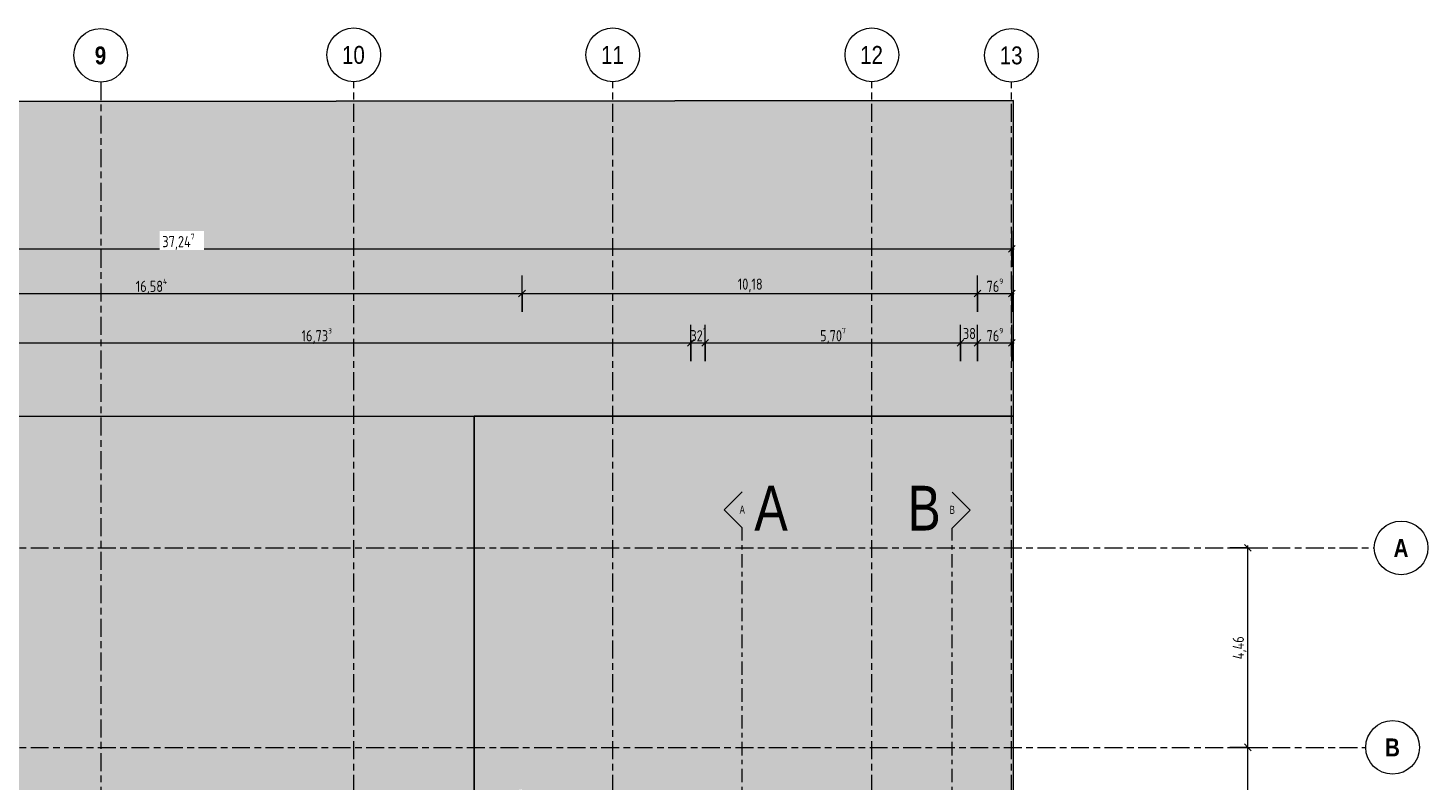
# Model space of a CAD drawing. Header units: metres. Extents: x -39 to 114, y -54 to 869.
# Tile 42 of 44: x 1 to 33, y 21 to 38. Entities that reach past the tile are written whole.
import ezdxf

# ---------------------------------------------------------------- set-up
doc = ezdxf.new("R2010")
doc.units = ezdxf.units.M
doc.linetypes.add('_Rasterlinie_', pattern=[0.75, 0.4, -0.1, 0.15, -0.1])
doc.linetypes.add('_Schnittlinie_', pattern=[0.6, 0.3, -0.1, 0.1, -0.1])
for name, color, linetype, lineweight in [('A_Bem', 7, 'Continuous', 5), ('A_Bem-100', 7, 'Continuous', 5), ('A_Körper_Form', 7, 'Continuous', 5), ('A_Notizen', 50, 'Continuous', 5), ('A_Raster', 128, 'Continuous', 5), ('A_Symbol-S_A', 172, 'Continuous', 5)]:
    doc.layers.add(name, color=color, linetype=linetype, lineweight=lineweight)
doc.styles.add('Arial Narrow', font='ARIALN.TTF', dxfattribs={"width": 0.8, "height": 0.18})
doc.styles.add('Arial Narrow_B', font='txt', dxfattribs={"height": 0.4})
doc.styles.add('Arial_1', font='arial.ttf', dxfattribs={"width": 0.8, "height": 1})
doc.styles.add('ISOCPEUR', font='isocpeur.ttf', dxfattribs={"width": 0.8, "height": 0.25})
doc.dimstyles.new('BLB-Standard_2_5_Aussen', dxfattribs={"dimscale": 0.3048, "dimtxt": 0.248995, "dimasz": 0.492126, "dimexe": 1.32874, "dimexo": 0.0625, "dimgap": 0.032808, "dimtad": 1, "dimdec": 1, "dimlfac": 100, "dimrnd": 0.1, "dimdsep": 46, "dimtxsty": 'ISOCPEUR', "dimblk1": 'OBLIQUE', "dimblk2": 'OBLIQUE', "dimsah": 1, "dimcen": 0.09, "dimdle": 0.164042, "dimazin": 0, "dimtfac": 1, "dimtdec": 4, "dimtix": 1, "dimtmove": 0, "dimatfit": 3, "dimfxl": 1.32874, "dimfxlon": 1, "dimtvp": 1, "dimtolj": 1, "dimtzin": 0, "dimarcsym": 2})
doc.dimstyles.new('BLB-Standard_2_5_Aussen_1', dxfattribs={"dimscale": 0.3048, "dimtxt": 0.248995, "dimasz": 0.492126, "dimexe": 1.32874, "dimexo": 0.0625, "dimgap": 0.032808, "dimtad": 1, "dimrnd": 0.001, "dimzin": 0, "dimdsep": 46, "dimtxsty": 'ISOCPEUR', "dimblk1": 'OBLIQUE', "dimblk2": 'OBLIQUE', "dimsah": 1, "dimcen": 0.09, "dimdle": 0.164042, "dimazin": 0, "dimtfac": 1, "dimtdec": 4, "dimtix": 1, "dimtmove": 0, "dimatfit": 3, "dimfxl": 1.32874, "dimfxlon": 1, "dimtvp": 1, "dimtolj": 1, "dimtzin": 0, "dimarcsym": 2})
doc.dimstyles.new('BLB-Standard_2_5_Aussen_maskiert', dxfattribs={"dimscale": 0.3048, "dimtxt": 0.248995, "dimasz": 0.492126, "dimexe": 1.32874, "dimexo": 0.0625, "dimgap": 0.032808, "dimtad": 1, "dimrnd": 0.001, "dimzin": 0, "dimdsep": 46, "dimtxsty": 'ISOCPEUR', "dimblk1": 'OBLIQUE', "dimblk2": 'OBLIQUE', "dimsah": 1, "dimcen": 0.09, "dimdle": 0.164042, "dimazin": 0, "dimtfac": 1, "dimtdec": 4, "dimtix": 1, "dimtmove": 0, "dimatfit": 3, "dimfxl": 1.32874, "dimfxlon": 1, "dimtvp": 1, "dimtfill": 1, "dimtolj": 1, "dimtzin": 0, "dimarcsym": 2})

# ---------------------------------------------------------------- blocks, each defined once
blk = doc.blocks.new('Schnitt - Name-592450-A-E-2- OK FFB')
at = {"layer": 'A_Symbol-S_A', "lineweight": 9}
for p, q in [((-0.004, 0.004), (-0.008, 0)), ((0, 0), (-0.004, 0.004))]:
    blk.add_line(p, q, dxfattribs=at)
blk = doc.blocks.new('DIMBLOCK104-A-E-2- OK FFB')
at = {"layer": 'A_Bem-100'}
for p, q in [((-0.688, 30.827), (-0.688, 31.637)), ((16.045, 30.827), (16.045, 31.637)), ((-0.688, 31.232), (16.045, 31.232)), ((-0.688, 31.232), (-0.688, 30.827)), ((16.045, 31.232), (16.045, 30.827))]:
    blk.add_line(p, q, dxfattribs=at)
at = {"layer": 'A_Bem-100', "lineweight": 9}
for p, q in [((-0.688, 31.232), (-0.613, 31.307)), ((16.045, 31.232), (16.12, 31.307)), ((-0.688, 31.232), (-0.763, 31.157)), ((16.045, 31.232), (15.97, 31.157))]:
    blk.add_line(p, q, dxfattribs=at)
at = {"layer": 'A_Bem-100', "color": 0, "insert": (7.345, 31.568), "char_height": 0.25, "width": 0.80072, "attachment_point": 1, "line_spacing_factor": 1.149209, "style": 'ISOCPEUR'}
blk.add_mtext('16,73\\A2\\H0.5x;\\S3^  ;\\H2x;', dxfattribs=at)
blk = doc.blocks.new('_Oblique')
at = {"color": 0, "linetype": 'ByBlock', "lineweight": -2}
blk.add_line((-0.5, -0.5), (0.5, 0.5), dxfattribs=at)
blk = doc.blocks.new('DIMBLOCK105-A-E-2- OK FFB')
at = {"layer": 'A_Bem-100'}
for p, q in [((16.045, 30.827), (16.045, 31.637)), ((16.366, 30.827), (16.366, 31.637)), ((16.045, 31.232), (16.366, 31.232)), ((16.045, 31.232), (16.045, 30.827)), ((16.366, 31.232), (16.366, 30.827))]:
    blk.add_line(p, q, dxfattribs=at)
at = {"layer": 'A_Bem-100', "lineweight": 9}
for p, q in [((16.045, 31.232), (16.12, 31.307)), ((16.366, 31.232), (16.441, 31.307)), ((16.045, 31.232), (15.97, 31.157)), ((16.366, 31.232), (16.291, 31.157))]:
    blk.add_line(p, q, dxfattribs=at)
at = {"layer": 'A_Bem-100', "color": 0, "insert": (16.036, 31.568), "char_height": 0.25, "width": 0.40633, "attachment_point": 1, "line_spacing_factor": 1.149209, "style": 'ISOCPEUR'}
blk.add_mtext('32\\A2\\H0.5x;\\S1^  ;\\H2x;', dxfattribs=at)
blk = doc.blocks.new('DIMBLOCK106-A-E-2- OK FFB')
at = {"layer": 'A_Bem-100'}
for p, q in [((16.366, 30.827), (16.366, 31.637)), ((22.073, 30.827), (22.073, 31.637)), ((16.366, 31.232), (22.073, 31.232)), ((16.366, 31.232), (16.366, 30.827)), ((22.073, 31.232), (22.073, 30.827))]:
    blk.add_line(p, q, dxfattribs=at)
at = {"layer": 'A_Bem-100', "lineweight": 9}
for p, q in [((16.366, 31.232), (16.441, 31.307)), ((22.073, 31.232), (22.148, 31.307)), ((16.366, 31.232), (16.291, 31.157)), ((22.073, 31.232), (21.998, 31.157))]:
    blk.add_line(p, q, dxfattribs=at)
at = {"layer": 'A_Bem-100', "color": 0, "insert": (18.934, 31.568), "char_height": 0.25, "width": 0.68419, "attachment_point": 1, "line_spacing_factor": 1.149209, "style": 'ISOCPEUR'}
blk.add_mtext('5,70\\A2\\H0.5x;\\S7^  ;\\H2x;', dxfattribs=at)
blk = doc.blocks.new('DIMBLOCK107-A-E-2- OK FFB')
at = {"layer": 'A_Bem-100'}
for p, q in [((22.073, 30.827), (22.073, 31.637)), ((22.453, 30.827), (22.453, 31.637)), ((22.073, 31.232), (22.453, 31.232)), ((22.073, 31.232), (22.073, 30.827)), ((22.453, 31.232), (22.453, 30.827))]:
    blk.add_line(p, q, dxfattribs=at)
at = {"layer": 'A_Bem-100', "lineweight": 9}
for p, q in [((22.073, 31.232), (22.148, 31.307)), ((22.453, 31.232), (22.528, 31.307)), ((22.073, 31.232), (21.998, 31.157)), ((22.453, 31.232), (22.378, 31.157))]:
    blk.add_line(p, q, dxfattribs=at)
at = {"layer": 'A_Bem-100', "color": 0, "insert": (22.126, 31.568), "char_height": 0.25, "width": 0.32865, "attachment_point": 1, "line_spacing_factor": 1.149209, "style": 'ISOCPEUR'}
blk.add_mtext('38', dxfattribs=at)
blk = doc.blocks.new('DIMBLOCK108-A-E-2- OK FFB')
at = {"layer": 'A_Bem-100'}
for p, q in [((22.453, 30.827), (22.453, 31.637)), ((23.221, 30.827), (23.221, 31.637)), ((22.453, 31.232), (23.271, 31.232)), ((22.453, 31.232), (22.453, 30.827)), ((23.221, 31.232), (23.221, 30.827))]:
    blk.add_line(p, q, dxfattribs=at)
at = {"layer": 'A_Bem-100', "lineweight": 9}
for p, q in [((22.453, 31.232), (22.528, 31.307)), ((23.221, 31.232), (23.296, 31.307)), ((22.453, 31.232), (22.378, 31.157)), ((23.221, 31.232), (23.146, 31.157))]:
    blk.add_line(p, q, dxfattribs=at)
at = {"layer": 'A_Bem-100', "color": 0, "insert": (22.655, 31.568), "char_height": 0.25, "width": 0.43621, "attachment_point": 1, "line_spacing_factor": 1.149209, "style": 'ISOCPEUR'}
blk.add_mtext('76\\A2\\H0.5x;\\S9^  ;\\H2x;', dxfattribs=at)
blk = doc.blocks.new('DIMBLOCK124-A-E-2- OK FFB')
at = {"layer": 'A_Bem-100'}
for p, q in [((-4.311, 31.931), (-4.311, 32.741)), ((12.273, 31.931), (12.273, 32.741)), ((-4.311, 32.336), (12.273, 32.336)), ((-4.311, 32.336), (-4.311, 31.931)), ((12.273, 32.336), (12.273, 31.931))]:
    blk.add_line(p, q, dxfattribs=at)
at = {"layer": 'A_Bem-100', "lineweight": 9}
for p, q in [((-4.311, 32.336), (-4.386, 32.261)), ((-4.311, 32.336), (-4.236, 32.411)), ((12.273, 32.336), (12.198, 32.261)), ((12.273, 32.336), (12.348, 32.411))]:
    blk.add_line(p, q, dxfattribs=at)
at = {"layer": 'A_Bem-100', "color": 0, "insert": (3.64, 32.672), "char_height": 0.25, "width": 0.81864, "attachment_point": 1, "line_spacing_factor": 1.149209, "style": 'ISOCPEUR'}
blk.add_mtext('16,58\\A2\\H0.5x;\\S4^  ;\\H2x;', dxfattribs=at)
blk = doc.blocks.new('DIMBLOCK125-A-E-2- OK FFB')
at = {"layer": 'A_Bem-100'}
for p, q in [((12.273, 31.931), (12.273, 32.741)), ((22.453, 31.931), (22.453, 32.741)), ((12.273, 32.336), (22.453, 32.336)), ((12.273, 32.336), (12.273, 31.931)), ((22.453, 32.336), (22.453, 31.931))]:
    blk.add_line(p, q, dxfattribs=at)
at = {"layer": 'A_Bem-100', "lineweight": 9}
for p, q in [((12.273, 32.336), (12.198, 32.261)), ((12.273, 32.336), (12.348, 32.411)), ((22.453, 32.336), (22.378, 32.261)), ((22.453, 32.336), (22.528, 32.411))]:
    blk.add_line(p, q, dxfattribs=at)
at = {"layer": 'A_Bem-100', "color": 0, "insert": (17.094, 32.672), "char_height": 0.25, "width": 0.64535, "attachment_point": 1, "line_spacing_factor": 1.149209, "style": 'ISOCPEUR'}
blk.add_mtext('10,18', dxfattribs=at)
blk = doc.blocks.new('DIMBLOCK126-A-E-2- OK FFB')
at = {"layer": 'A_Bem-100'}
for p, q in [((22.453, 31.931), (22.453, 32.741)), ((23.221, 31.931), (23.221, 32.741)), ((22.453, 32.336), (23.271, 32.336)), ((22.453, 32.336), (22.453, 31.931)), ((23.221, 32.336), (23.221, 31.931))]:
    blk.add_line(p, q, dxfattribs=at)
at = {"layer": 'A_Bem-100', "lineweight": 9}
for p, q in [((22.453, 32.336), (22.378, 32.261)), ((22.453, 32.336), (22.528, 32.411)), ((23.221, 32.336), (23.146, 32.261)), ((23.221, 32.336), (23.296, 32.411))]:
    blk.add_line(p, q, dxfattribs=at)
at = {"layer": 'A_Bem-100', "color": 0, "insert": (22.655, 32.672), "char_height": 0.25, "width": 0.43621, "attachment_point": 1, "line_spacing_factor": 1.149209, "style": 'ISOCPEUR'}
blk.add_mtext('76\\A2\\H0.5x;\\S9^  ;\\H2x;', dxfattribs=at)
blk = doc.blocks.new('Raster - Raster-989695-A-E-2- OK FFB')
at = {"layer": 'A_Raster', "lineweight": 9}
blk.add_circle((0, 0), 0.006, dxfattribs=at)
blk = doc.blocks.new('DIMBLOCK153-A-E-2- OK FFB')
at = {"layer": 'A_Bem-100', "lineweight": 9}
for p, q in [((28.494, 22.192), (28.419, 22.267)), ((28.494, 22.192), (28.569, 22.117)), ((28.494, 19.402), (28.419, 19.477)), ((28.494, 19.402), (28.569, 19.327))]:
    blk.add_line(p, q, dxfattribs=at)
at = {"layer": 'A_Bem-100'}
for p, q in [((28.089, 22.192), (28.899, 22.192)), ((28.494, 22.192), (28.089, 22.192)), ((28.494, 19.402), (28.494, 22.192)), ((28.089, 19.402), (28.899, 19.402)), ((28.494, 19.402), (28.089, 19.402))]:
    blk.add_line(p, q, dxfattribs=at)
at = {"layer": 'A_Bem-100', "color": 0, "insert": (28.157, 20.556), "char_height": 0.25, "width": 0.57664, "attachment_point": 1, "rotation": 90, "line_spacing_factor": 1.149209, "style": 'ISOCPEUR'}
blk.add_mtext('2,79', dxfattribs=at)
blk = doc.blocks.new('DIMBLOCK154-A-E-2- OK FFB')
at = {"layer": 'A_Bem-100'}
for p, q in [((28.089, 26.652), (28.899, 26.652)), ((28.494, 26.652), (28.089, 26.652)), ((28.494, 22.192), (28.494, 26.702)), ((28.089, 22.192), (28.899, 22.192)), ((28.494, 22.192), (28.089, 22.192))]:
    blk.add_line(p, q, dxfattribs=at)
at = {"layer": 'A_Bem-100', "lineweight": 9}
for p, q in [((28.494, 26.652), (28.419, 26.727)), ((28.494, 26.652), (28.569, 26.577)), ((28.494, 22.192), (28.419, 22.267)), ((28.494, 22.192), (28.569, 22.117))]:
    blk.add_line(p, q, dxfattribs=at)
at = {"layer": 'A_Bem-100', "color": 0, "insert": (28.157, 24.161), "char_height": 0.25, "width": 0.62444, "attachment_point": 1, "rotation": 90, "line_spacing_factor": 1.149209, "style": 'ISOCPEUR'}
blk.add_mtext('4,46', dxfattribs=at)
blk = doc.blocks.new('DIMBLOCK266-A-E-2- OK FFB')
at = {"layer": 'A_Bem-100'}
for p, q in [((-14.026, 32.931), (-14.026, 33.741)), ((23.221, 32.931), (23.221, 33.741)), ((-14.076, 33.336), (23.271, 33.336)), ((-14.026, 33.336), (-14.026, 32.931)), ((23.221, 33.336), (23.221, 32.931))]:
    blk.add_line(p, q, dxfattribs=at)
at = {"layer": 'A_Bem-100', "lineweight": 9}
for p, q in [((-14.026, 33.336), (-14.101, 33.261)), ((-14.026, 33.336), (-13.951, 33.411)), ((23.221, 33.336), (23.146, 33.261)), ((23.221, 33.336), (23.296, 33.411))]:
    blk.add_line(p, q, dxfattribs=at)
at = {"layer": 'A_Bem-100', "color": 0, "insert": (4.234, 33.672), "char_height": 0.25, "width": 0.87242, "attachment_point": 1, "line_spacing_factor": 1.149209, "style": 'ISOCPEUR', "bg_fill": 3, "box_fill_scale": 1.25, "bg_fill_color": 256, "bg_fill_true_color": 13158600, "bg_fill_transparency": 0}
blk.add_mtext('37,24\\A2\\H0.5x;\\S7^  ;\\H2x;', dxfattribs=at)

msp = doc.modelspace()

# ---------------------------------------------------------------- hatches: boundary and pattern name
at = {"layer": 'A_Körper_Form', "lineweight": 9}
for points in [[(-12.1073, 29.5752), (9.6139, 29.5969), (23.2603, 29.597), (23.2602, 36.6534), (-14.2711, 36.6159)], [(-4.3095, 18.8384), (11.2065, 21.097), (11.2064, 29.5987), (-6.2561, 29.5813), (-4.4755, 19.7544)], [(12.2741, 18.3426), (23.2596, 18.3427), (23.2596, 29.5972), (11.2062, 29.5971), (11.2062, 21.0971), (12.274, 21.2524), (12.274, 19.7544)]]:
    msp.add_hatch(color=254, dxfattribs=at).paths.add_polyline_path(points, flags=0)

# ---------------------------------------------------------------- linework, layer by layer
at = {"layer": 'A_Körper_Form', "color": 253, "lineweight": 9}
for p, q in [((-14.2719, 36.6161), (23.2595, 36.6536)), ((23.2602, 36.6534), (-14.2711, 36.6159)), ((23.2595, 36.6536), (23.2602, 36.6534)), ((23.2603, 29.597), (23.2602, 36.6534)), ((-7.3167, 29.58), (9.6139, 29.5969)), ((11.2064, 29.5987), (-6.2561, 29.5813)), ((9.6139, 29.5969), (23.2603, 29.597)), ((23.2596, 29.5972), (11.2062, 29.5971)), ((11.2062, 29.5971), (11.2062, 21.0971)), ((11.2065, 21.097), (11.2064, 29.5987)), ((23.2596, 18.3427), (23.2596, 29.5972))]:
    msp.add_line(p, q, dxfattribs=at)
at = {"layer": 'A_Raster', "linetype": '_Rasterlinie_', "lineweight": 9}
for p, q in [((2.8564, 37.0621), (2.8564, -53.073)), ((8.5114, -53.073), (8.5114, 37.0725)), ((14.3014, -53.073), (14.3014, 37.0725)), ((20.0914, -53.073), (20.0914, 37.0725)), ((23.2114, -53.073), (23.2114, 37.0621)), ((-37.7073, 26.6516), (31.3207, 26.6516)), ((-37.7073, 22.1916), (31.1297, 22.1916))]:
    msp.add_line(p, q, dxfattribs=at)
at = {"layer": 'A_Symbol-S_A', "linetype": '_Schnittlinie_', "lineweight": 9}
for p, q in [((17.1911, -31.9872), (17.1911, 27.1007)), ((21.8862, -31.9872), (21.8862, 27.094))]:
    msp.add_line(p, q, dxfattribs=at)

# ---------------------------------------------------------------- block references
at = {"layer": 'A_Raster', "lineweight": 9, "xscale": 99.99999999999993, "yscale": 99.99999999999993, "zscale": 99.99999999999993}
for p, rotation in [((2.8564, 37.6621), 180), ((31.9207, 26.6516), 269.9999999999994), ((31.7297, 22.1916), 269.9999999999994)]:
    msp.add_blockref('Raster - Raster-989695-A-E-2- OK FFB', p, dxfattribs=dict(at, rotation=rotation))
for p in [(8.5114, 37.6725), (14.3014, 37.6725), (20.0914, 37.6725), (23.2114, 37.6621)]:
    msp.add_blockref('Raster - Raster-989695-A-E-2- OK FFB', p, dxfattribs=at)
at = {"layer": 'A_Symbol-S_A', "lineweight": 9, "extrusion": (0, 0, -1), "xscale": 99.99999999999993, "yscale": 99.99999999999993, "zscale": 99.99999999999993, "rotation": 270.0000000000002}
msp.add_blockref('Schnitt - Name-592450-A-E-2- OK FFB', (-17.1911, 27.1007), dxfattribs=at)
at = {"layer": 'A_Symbol-S_A', "lineweight": 9, "xscale": 99.99999999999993, "yscale": 99.99999999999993, "zscale": 99.99999999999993, "rotation": 269.9999999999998}
msp.add_blockref('Schnitt - Name-592450-A-E-2- OK FFB', (21.8862, 27.094), dxfattribs=at)

# ---------------------------------------------------------------- texts
at = {"layer": 'A_Notizen', "color": 7, "char_height": 1, "width": 0.904303, "attachment_point": 1, "style": 'Arial_1'}
for s, insert in [('A', (17.4662, 28.0392)), ('B', (20.8862, 28.0392))]:
    msp.add_mtext(s, dxfattribs=dict(at, insert=insert))
at = {"layer": 'A_Raster', "char_height": 0.4, "attachment_point": 1, "style": 'Arial Narrow_B'}
for s, insert, width in [('\\fArial Narrow|b1|i0|c0|p34|;9', (2.7244, 37.8605), 0.312658), ('10', (8.2499, 37.8708), 0.625316), ('11', (14.0399, 37.8708), 0.625316), ('12', (19.8299, 37.8708), 0.625316), ('13', (22.9499, 37.8605), 0.625316), ('\\fArial Narrow|b1|i0|c0|p34|;A', (31.7522, 26.8499), 0.400844), ('\\fArial Narrow|b1|i0|c0|p34|;B', (31.5612, 22.3899), 0.400844)]:
    msp.add_mtext(s, dxfattribs=dict(at, insert=insert, width=width))
at = {"layer": 'A_Symbol-S_A', "char_height": 0.18, "width": 0.12827, "attachment_point": 1, "style": 'Arial Narrow'}
for s, insert in [('A', (17.1377, 27.5978)), ('B', (21.8329, 27.5911))]:
    msp.add_mtext(s, dxfattribs=dict(at, insert=insert))

# ---------------------------------------------------------------- dimensions: what is measured, and where the dimension line sits
at = {"layer": 'A_Bem'}
for base, p1, p2, text, dimstyle, override, picture, middle in [((12.2728, 32.3356), (-4.3108, 31.9306), (12.2728, 31.9306), '\\A1;16,58\\Q;{\\A1;{\\H0.5x;\\S4^ ;}}', 'BLB-Standard_2_5_Aussen_1', {"dimpost": '<>', "dimfxl": 16.583631}, 'DIMBLOCK124-A-E-2- OK FFB', (3.981, 32.4956)), ((23.2214, 32.3356), (22.4528, 31.9306), (23.2214, 31.9306), '\\A1;76\\Q;{\\A1;{\\H0.5x;\\S9^ ;}}', 'BLB-Standard_2_5_Aussen', {"dimpost": '<>', "dimfxl": 0.768662}, 'DIMBLOCK126-A-E-2- OK FFB', (22.8371, 32.4706)), ((16.0449, 31.2317), (-0.6878, 30.8267), (16.0449, 30.8267), '\\A1;16,73\\Q;{\\A1;{\\H0.5x;\\S3^ ;}}', 'BLB-Standard_2_5_Aussen_1', {"dimpost": '<>', "dimfxl": 16.732689}, 'DIMBLOCK104-A-E-2- OK FFB', (7.6786, 31.3917)), ((16.3661, 31.2317), (16.0449, 30.8267), (16.3661, 30.8267), '\\A1;32\\Q;{\\A1;{\\H0.5x;\\S1^ ;}}', 'BLB-Standard_2_5_Aussen', {"dimpost": '<>', "dimfxl": 0.321156}, 'DIMBLOCK105-A-E-2- OK FFB', (16.2055, 31.3667)), ((22.0728, 31.2317), (16.3661, 30.8267), (22.0728, 30.8267), '\\A1;5,70\\Q;{\\A1;{\\H0.5x;\\S7^ ;}}', 'BLB-Standard_2_5_Aussen_1', {"dimpost": '<>', "dimfxl": 5.706733}, 'DIMBLOCK106-A-E-2- OK FFB', (19.2194, 31.3917)), ((23.2214, 31.2317), (22.4528, 30.8267), (23.2214, 30.8267), '\\A1;76\\Q;{\\A1;{\\H0.5x;\\S9^ ;}}', 'BLB-Standard_2_5_Aussen', {"dimpost": '<>', "dimfxl": 0.768662}, 'DIMBLOCK108-A-E-2- OK FFB', (22.8371, 31.3667))]:
    dim = msp.add_linear_dim(base=base, p1=p1, p2=p2, text=text, dimstyle=dimstyle, override=override, dxfattribs=at)
    dim.commit()
    dim.dimension.update_dxf_attribs({"geometry": picture, "text_midpoint": middle})
for base, p1, p2, dimstyle, override, picture, middle in [((22.4528, 32.3356), (12.2728, 31.9306), (22.4528, 31.9306), 'BLB-Standard_2_5_Aussen_1', {"dimpost": '<>', "dimfxl": 10.18}, 'DIMBLOCK125-A-E-2- OK FFB', (17.3628, 32.4706)), ((22.4528, 31.2317), (22.0728, 30.8267), (22.4528, 30.8267), 'BLB-Standard_2_5_Aussen', {"dimpost": '<>', "dimfxl": 0.38}, 'DIMBLOCK107-A-E-2- OK FFB', (22.2628, 31.3667))]:
    dim = msp.add_linear_dim(base=base, p1=p1, p2=p2, dimstyle=dimstyle, override=override, dxfattribs=at)
    dim.commit()
    dim.dimension.update_dxf_attribs({"geometry": picture, "text_midpoint": middle})
for base, p1, p2, override, picture, middle in [((28.4937, 26.6516), (28.0887, 22.1916), (28.0887, 26.6516), {"dimpost": '<>', "dimfxl": 4.46}, 'DIMBLOCK154-A-E-2- OK FFB', (28.3587, 24.4216)), ((28.4937, 22.1916), (28.0887, 19.4016), (28.0887, 22.1916), {"dimpost": '<>', "dimfxl": 2.79}, 'DIMBLOCK153-A-E-2- OK FFB', (28.3587, 20.7966))]:
    dim = msp.add_linear_dim(base=base, p1=p1, p2=p2, angle=90, dimstyle='BLB-Standard_2_5_Aussen_1', override=override, dxfattribs=at)
    dim.commit()
    dim.dimension.update_dxf_attribs({"geometry": picture, "text_midpoint": middle})

# ---------------------------------------------------------------- next in the draw order: dimensions: what is measured, and where the dimension line sits
dim = msp.add_linear_dim(base=(23.2214, 33.3356), p1=(-14.0256, 32.9306), p2=(23.2214, 32.9306), text='\\A1;37,24\\Q;{\\A1;{\\H0.5x;\\S7^ ;}}', dimstyle='BLB-Standard_2_5_Aussen_maskiert', override={"dimpost": '<>', "dimfxl": 37.247058}, dxfattribs=at)
dim.commit()
dim.dimension.update_dxf_attribs({"geometry": 'DIMBLOCK266-A-E-2- OK FFB', "text_midpoint": (4.5979, 33.4956)})

doc.saveas('drawing.dxf')
